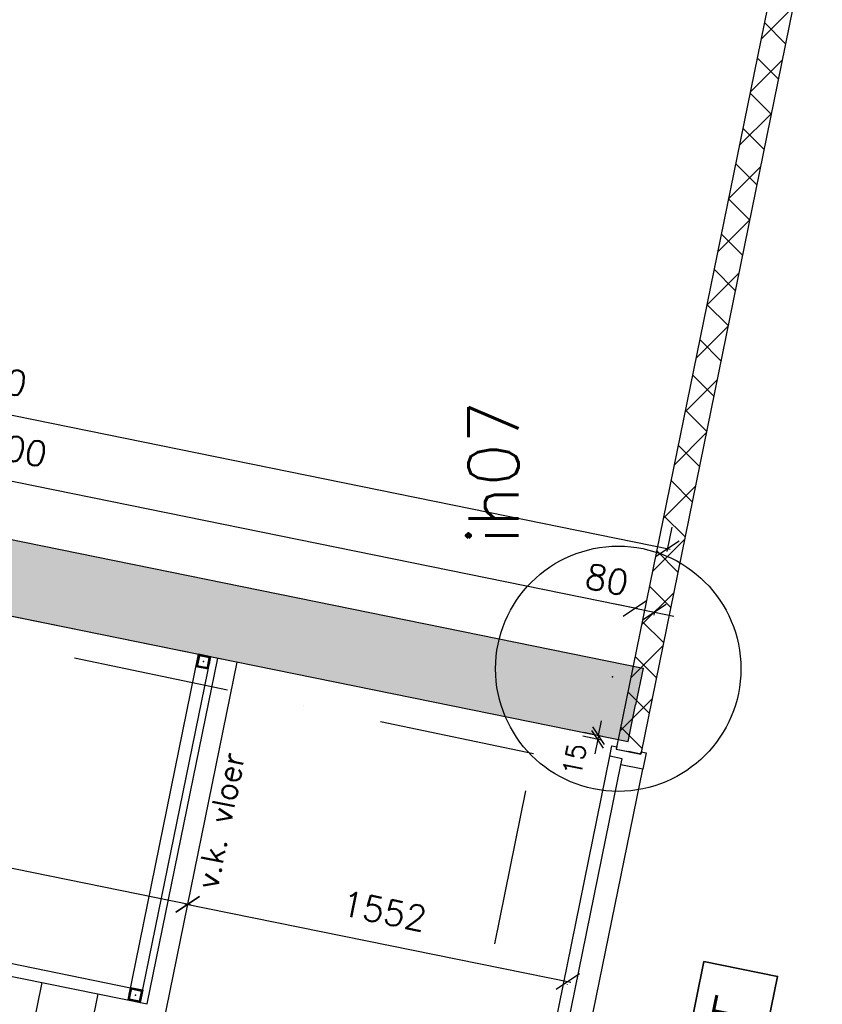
# Model space of a CAD drawing. Extents: x 7198 to 172353, y -998 to 131648.
# Tile 9 of 66: x 18893 to 22104, y 24695 to 28636. Entities that reach past the tile are written whole.
import ezdxf
from ezdxf.enums import TextEntityAlignment as Align

# ---------------------------------------------------------------- set-up
doc = ezdxf.new("R2010")
doc.units = 0
doc.header["$LTSCALE"] = 50
doc.header["$MEASUREMENT"] = 0
doc.header["$PDSIZE"] = -1
doc.linetypes.add('DASHDOT', pattern=[25, 12.5, -6.25, 0, -6.25])
doc.layers.get('0').update_dxf_attribs({"linetype": 'CONTINUOUS'})
doc.layers.get('DEFPOINTS').update_dxf_attribs({"linetype": 'CONTINUOUS'})
for name, color, linetype in [('00', 7, 'CONTINUOUS'), ('_BRANDCOMPART', 6, 'DASHDOT'), ('_DETAILNUMMERS', 4, 'CONTINUOUS'), ('_DETAILNUMMERSTEKST', 4, 'CONTINUOUS'), ('A--01A1_ACEER', 1, 'CONTINUOUS'), ('A--A21--_F12--', 7, 'CONTINUOUS'), ('A--A21--_F123-', 9, 'CONTINUOUS'), ('A--A22--_F123-', 9, 'CONTINUOUS'), ('A--A28--_F-2--', 7, 'CONTINUOUS'), ('A--A32--_F-2--', 9, 'CONTINUOUS'), ('A--L21--', 3, 'CONTINUOUS'), ('A--L21--_F12--', 7, 'CONTINUOUS'), ('A--L22--_F-2--', 7, 'CONTINUOUS'), ('A--L24A3_TRAPPEN', 3, 'CONTINUOUS'), ('A--L28--', 7, 'CONTINUOUS'), ('A--L28--_F-2--', 7, 'CONTINUOUS'), ('A--L28_KONSTRUKTIES', 4, 'CONTINUOUS'), ('A--L32--', 7, 'CONTINUOUS'), ('A--L32--_F-23-', 2, 'CONTINUOUS'), ('A--L32--_F123-', 1, 'CONTINUOUS'), ('A--L63--', 7, 'CONTINUOUS'), ('A--L63--_F123-', 7, 'CONTINUOUS'), ('A--M$1A-_F123-', 1, 'CONTINUOUS'), ('A--M1$A-_F123-', 1, 'CONTINUOUS'), ('A--T01A-18_TEKST', 1, 'CONTINUOUS'), ('A--T63--_F123-', 1, 'CONTINUOUS'), ('X--LR---_CP', 7, 'CONTINUOUS')]:
    doc.layers.add(name, color=color, linetype=linetype)
doc.styles.add('ALFA-0_25', font='ROMANS')
doc.styles.add('HIEMSTRA', font='romans.shx')
doc.dimstyles.get("Standard").update_dxf_attribs({"dimscale": 40, "dimtxt": 2.5, "dimasz": 2, "dimexe": 0.3, "dimexo": 0.3, "dimgap": 2, "dimtad": 1, "dimdec": 0, "dimzin": 0, "dimdsep": 46, "dimtxsty": 'HIEMSTRA', "dimblk1": 'OBLIQUE', "dimblk2": 'OBLIQUE', "dimsah": 1, "dimcen": -0.09, "dimdle": 0.3, "dimse1": 1, "dimclrd": 2, "dimclre": 2, "dimclrt": 3, "dimadec": 0, "dimazin": 0, "dimtfac": 1, "dimtdec": 4, "dimtofl": 0, "dimtmove": 2, "dimatfit": 3, "dimldrblk": 'OBLIQUE', "dimfxl": 1, "dimtvp": 625, "dimtolj": 1, "dimtzin": 0, "dimarcsym": 0})
doc.dimstyles.new('STANDARD$0', dxfattribs={"dimscale": 50, "dimtxt": 2.5, "dimasz": 2, "dimexe": 2, "dimexo": 0, "dimgap": 2, "dimtad": 1, "dimdec": 0, "dimzin": 0, "dimdsep": 46, "dimtxsty": 'ALFA-0_25', "dimblk1": 'OBLIQUE', "dimblk2": 'OBLIQUE', "dimsah": 1, "dimcen": -3, "dimdle": 2, "dimclrd": 1, "dimclre": 1, "dimclrt": 2, "dimadec": 0, "dimazin": 0, "dimtfac": 0.666667, "dimtofl": 0, "dimtmove": 2, "dimatfit": 3, "dimldrblk": 'OBLIQUE', "dimfxl": 1, "dimtvp": 0.833333, "dimtolj": 1, "dimtzin": 0, "dimarcsym": 0})

# ---------------------------------------------------------------- blocks, each defined once
blk = doc.blocks.new('*U856')
at = {"layer": 'A--A22--_F123-', "linetype": 'Continuous'}
h = blk.add_hatch(dxfattribs=at)
h.set_pattern_fill('ALFAKRS', color=256, scale=120, style=0)
h.set_pattern_definition([(45, (-22055.22, -29271.29), (-84.8528, 84.8528), []), (135, (-22055.22, -29271.29), (-84.8528, -84.8528), [])])
h.paths.add_polyline_path([(0, 0), (49, -10), (-677.1, -3574.5), (-726.1, -3564.6), (-775.1, -3554.6), (-49, 10)])
at = {"layer": 'A--L22--_F-2--', "color": 2, "linetype": 'Continuous'}
for points in [[(0, 0), (-49, 10), (-775.1, -3554.6), (-726.1, -3564.6)], [(0, 0), (49, -10), (-677.1, -3574.5), (-726.1, -3564.6)]]:
    blk.add_lwpolyline(points, dxfattribs=at)
blk = doc.blocks.new('Q060089-')
at = {"layer": 'A--L63--_F123-', "color": 1, "linetype": 'Continuous'}
blk.add_lwpolyline([(0, 0), (0, 300), (620, 300), (620, 0)], close=True, dxfattribs=at)
at = {"layer": 'X--LR---_CP'}
blk.add_point((620, 0), dxfattribs=at)
blk.add_point((620, 0), dxfattribs=at)
blk.add_point((620, 0), dxfattribs=at)
at = {"layer": 'A--T63--_F123-', "style": 'ALFA-0_25', "width": 1.279785}
blk.add_text('UIT', height=150, dxfattribs=at).set_placement((96.2, 73.1), (507.6, 73.1), align=Align.FIT)
at = {"layer": 'A--L63--_F123-', "linetype": 'Continuous'}
mesh = blk.add_polyface(dxfattribs=at)
corners = [(0, 0), (0, 300), (620, 300), (620, 0)]
mesh.append_faces([[corners[k] for k in face] for face in [(0, 1, 1, 1), (1, 2, 2, 2), (2, 3, 3, 3), (3, 0, 0, 0)]])
mesh.append_faces([[corners[k] for k in face] for face in [(0, 3, 2, 1)]], dxfattribs={"vtx0": -1, "vtx1": -1, "vtx2": -1, "vtx3": -1})
blk = doc.blocks.new('_OBLIQUE')
at = {"color": 0, "linetype": 'ByBlock'}
blk.add_line((-0.5, -0.5), (0.5, 0.5), dxfattribs=at)
blk = doc.blocks.new('*D180')
at = {"color": 2, "linetype": 'ByBlock', "transparency": 16777216}
for p, q in [((21354.1, 26280.4), (21275.7, 26296.4)), ((21354.1, 26280.4), (21432.5, 26264.5)), ((21433.3, 26268.5), (21430.1, 26252.7)), ((21432.5, 26264.5), (21510.9, 26248.5))]:
    blk.add_line(p, q, dxfattribs=at)
at = {"layer": 'DEFPOINTS', "color": 0, "linetype": 'ByBlock', "transparency": 16777216}
for p in [(21357.3, 26296.2), (21432.5, 26264.5), (21435.7, 26280.2)]:
    blk.add_point(p, dxfattribs=at)
at = {"color": 2, "linetype": 'ByBlock', "transparency": 16777216, "xscale": 80, "yscale": 80, "zscale": 80}
for p, rotation in [((21354.1, 26280.4), 348.4862903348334), ((21432.5, 26264.5), 168.4862903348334)]:
    blk.add_blockref('_OBLIQUE', p, dxfattribs=dict(at, rotation=rotation))
at = {"color": 3, "linetype": 'ByBlock', "transparency": 16777216, "insert": (21242.6, 26395.5), "char_height": 100, "attachment_point": 5, "rotation": 348.4863, "style": 'HIEMSTRA'}
blk.add_mtext('\\A1;80', dxfattribs=at)
blk = doc.blocks.new('*D181')
at = {"color": 2, "linetype": 'ByBlock', "transparency": 16777216}
for p, q in [((15956, 27645.7), (21496.2, 26517.1)), ((21501.9, 26605.3), (21482.1, 26507.8))]:
    blk.add_line(p, q, dxfattribs=at)
at = {"layer": 'DEFPOINTS', "color": 0, "linetype": 'ByBlock', "transparency": 16777216}
for p in [(15987.6, 27740.8), (21504.3, 26617), (21484.5, 26519.5)]:
    blk.add_point(p, dxfattribs=at)
at = {"color": 2, "linetype": 'ByBlock', "transparency": 16777216, "xscale": 80, "yscale": 80, "zscale": 80}
for p, rotation in [((15967.8, 27643.3), 168.4862903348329), ((21484.5, 26519.5), 348.4862903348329)]:
    blk.add_blockref('_OBLIQUE', p, dxfattribs=dict(at, rotation=rotation))
at = {"color": 3, "linetype": 'ByBlock', "transparency": 16777216, "insert": (18752.1, 27208.8), "char_height": 100, "attachment_point": 5, "rotation": 348.4863, "style": 'HIEMSTRA'}
blk.add_mtext('\\A1;5630', dxfattribs=at)
blk = doc.blocks.new('*D182')
at = {"color": 2, "linetype": 'ByBlock', "transparency": 16777216}
for p, q in [((16236, 27206.4), (16261.2, 27330.1)), ((21365.9, 26278), (16247, 27320.8))]:
    blk.add_line(p, q, dxfattribs=at)
at = {"layer": 'DEFPOINTS', "color": 0, "linetype": 'ByBlock', "transparency": 16777216}
for p in [(16258.8, 27318.4), (16233.6, 27194.6), (21328.9, 26156.7)]:
    blk.add_point(p, dxfattribs=at)
at = {"color": 2, "linetype": 'ByBlock', "transparency": 16777216, "xscale": 80, "yscale": 80, "zscale": 80}
for p, rotation in [((16258.8, 27318.4), 168.4862903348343), ((21354.1, 26280.4), 348.4862903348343)]:
    blk.add_blockref('_OBLIQUE', p, dxfattribs=dict(at, rotation=rotation))
at = {"color": 3, "linetype": 'ByBlock', "transparency": 16777216, "insert": (18832.4, 26926.8), "char_height": 100, "attachment_point": 5, "rotation": 348.4863, "style": 'HIEMSTRA'}
blk.add_mtext('\\A1;5200', dxfattribs=at)
blk = doc.blocks.new('*U765')
at = {"layer": 'A--A21--_F123-', "linetype": 'Continuous'}
blk.add_hatch(color=256, dxfattribs=at).paths.add_polyline_path([(0, 0), (29.9, 147), (5203.7, -906.9), (5173.8, -1053.9), (5143.8, -1200.9), (-29.9, -147)])
at = {"layer": 'A--A21--_F12--', "color": 8}
for points in [[(0, 0), (29.9, 147), (5173.8, -1053.9), (5203.7, -906.9)], [(5173.8, -1053.9), (5143.8, -1200.9), (0, 0), (-29.9, -147)]]:
    blk.add_solid(points, dxfattribs=at)
at = {"layer": 'A--L21--_F12--', "color": 3, "linetype": 'Continuous'}
for points in [[(0, 0), (29.9, 147), (5203.7, -906.9), (5173.8, -1053.9)], [(0, 0), (-29.9, -147), (5143.8, -1200.9), (5173.8, -1053.9)]]:
    blk.add_lwpolyline(points, dxfattribs=at)
blk = doc.blocks.new('Q020604-')
at = {"layer": 'A--A28--_F-2--', "color": 3}
for points in [[(-21, 21.1), (-25, -24.9), (-25, 25.1)], [(-21, 21.1), (-25, 25.1), (25, 25.1)], [(-21, 21.1), (-21, -20.9), (-25, -24.9)], [(25, 25.1), (21, 21.1), (-21, 21.1)], [(25, 25.1), (25, -24.9), (21, 21.1)], [(25, -24.9), (21, -20.9), (21, 21.1)], [(25, -24.9), (-25, -24.9), (-21, -20.9)], [(25, -24.9), (-21, -20.9), (21, -20.9)]]:
    blk.add_solid(points, dxfattribs=at)
at = {"layer": 'A--L28--_F-2--', "color": 3, "linetype": 'Continuous'}
blk.add_lwpolyline([(-25, -24.9), (-21, -20.9), (-21, 21.1), (21, 21.1), (21, -20.9), (-21, -20.9), (-25, -24.9), (25, -24.9), (25, 25.1), (-25, 25.1)], close=True, dxfattribs=at)
at = {"layer": 'X--LR---_CP', "color": 4, "linetype": 'Continuous'}
for p in [(-25, 0.1), (0, 0), (25, 0.1)]:
    blk.add_point(p, dxfattribs=at)
blk = doc.blocks.new('*D222')
at = {"layer": 'A--M$1A-_F123-', "color": 2, "linetype": 'Continuous', "lineweight": -2, "transparency": 16777216}
for p, q in [((19577, 25092.8), (15807.2, 25860.7)), ((15819.5, 25860.6), (15816.6, 25846.6))]:
    blk.add_line(p, q, dxfattribs=at)
at = {"layer": 'DEFPOINTS', "color": 0, "linetype": 'Continuous', "transparency": 16777216}
for p in [(15819, 25858.3), (15821.8, 25872.3), (19568.1, 25109.2)]:
    blk.add_point(p, dxfattribs=at)
at = {"layer": 'A--M$1A-_F123-', "color": 2, "linetype": 'Continuous', "lineweight": -2, "transparency": 16777216, "xscale": 80, "yscale": 80, "zscale": 80}
for p, rotation in [((15819, 25858.3), 168.4862818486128), ((19565.2, 25095.2), 348.4862818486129)]:
    blk.add_blockref('_OBLIQUE', p, dxfattribs=dict(at, rotation=rotation))
at = {"layer": 'A--M$1A-_F123-', "color": 3, "linetype": 'Continuous', "transparency": 16777216, "insert": (17718.1, 25604.2), "char_height": 100, "attachment_point": 5, "rotation": 348.4863, "style": 'HIEMSTRA'}
blk.add_mtext('\\A1;3823', dxfattribs=at)
blk = doc.blocks.new('*D223')
at = {"layer": 'A--M$1A-_F123-', "color": 2, "linetype": 'Continuous', "lineweight": -2, "transparency": 16777216}
for p, q in [((19553.5, 25097.6), (21097.9, 24784.4)), ((21084, 24776.4), (21083.7, 24775))]:
    blk.add_line(p, q, dxfattribs=at)
at = {"layer": 'DEFPOINTS', "color": 0, "linetype": 'Continuous', "transparency": 16777216}
for p in [(19565.5, 25096.6), (21086.1, 24786.8), (21086.4, 24788.1)]:
    blk.add_point(p, dxfattribs=at)
at = {"layer": 'A--M$1A-_F123-', "color": 2, "linetype": 'Continuous', "lineweight": -2, "transparency": 16777216, "xscale": 80, "yscale": 80, "zscale": 80}
for p, rotation in [((19565.2, 25095.2), 168.535534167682), ((21086.1, 24786.8), 348.5355341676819)]:
    blk.add_blockref('_OBLIQUE', p, dxfattribs=dict(at, rotation=rotation))
at = {"layer": 'A--M$1A-_F123-', "color": 3, "linetype": 'Continuous', "transparency": 16777216, "insert": (20351.5, 25068.4), "char_height": 100, "attachment_point": 5, "rotation": 348.5355, "style": 'HIEMSTRA'}
blk.add_mtext('\\A1;1552', dxfattribs=at)
blk = doc.blocks.new('Q0340081')
at = {"layer": 'A--A32--_F-2--'}
h = blk.add_hatch(dxfattribs=at)
h.set_pattern_fill('ALFALINE', color=9, scale=40, style=0, pattern_type=2)
h.set_pattern_definition([(45, (0, 0), (-28.2843, 28.2843), [])])
h.paths.add_polyline_path([(2, -1.6), (2, -41.6), (928.1, -41.6), (925.1, -1.6)])
at = {"layer": 'A--L32--_F-23-', "color": 2, "linetype": 'Continuous'}
blk.add_lwpolyline([(2, -1.6), (2, -41.6), (928.1, -41.6), (925.1, -1.6), (2, -1.6)], close=True, dxfattribs=at)
at = {"layer": 'A--L32--_F123-', "color": 1}
blk.add_lwpolyline([(2, -41.6), (2, -971.6, 0.414214), (932, -41.6)], format="xyb", dxfattribs=at)
blk = doc.blocks.new('dr_930type7')
at = {"layer": 'A--L32--_F-23-', "color": 2, "linetype": 'Continuous'}
for points in [[(67, 0), (67, 89), (42, 89), (42, 139), (0, 139), (0, 119.5), (9, 119.5), (9, 19.5), (0, 19.5), (0, 0)], [(317, 0), (407, 0), (407, 89), (382, 89), (382, 139), (342, 139), (342, 89), (317, 89)], [(1287, 0), (1377, 0), (1377, 89), (1352, 89), (1352, 139), (1312, 139), (1312, 89), (1287, 89)], [(2528, 0), (2528, 89), (2553, 89), (2553, 139), (2595, 139), (2595, 119.5), (2586, 119.5), (2586, 19.5), (2595, 19.5), (2595, 0)]]:
    blk.add_lwpolyline(points, close=True, dxfattribs=at)
at = {"layer": 'A--L32--_F123-', "color": 1}
for p, q in [((42, 139), (342, 139)), ((1352, 139), (2553, 139)), ((67, 89), (317, 89)), ((1377, 89), (2528, 89)), ((67, 0), (2528, 0))]:
    blk.add_line(p, q, dxfattribs=at)
at = {"layer": 'A--L32--', "linetype": 'Continuous', "xscale": -1, "rotation": 180}
blk.add_blockref('Q0340081', (383.9, 91), dxfattribs=at)
blk = doc.blocks.new('*D445')
at = {"color": 1, "linetype": 'ByBlock', "transparency": 16777216}
for p, q in [((21208.6, 25770.6), (21220.6, 25829.4)), ((21224.2, 25767.4), (21149.8, 25782.6)), ((21221.2, 25752.7), (21146.8, 25767.9)), ((21205.6, 25755.9), (21193.7, 25697.1)), ((21208.6, 25770.6), (21205.6, 25755.9))]:
    blk.add_line(p, q, dxfattribs=at)
at = {"layer": 'DEFPOINTS', "color": 0, "linetype": 'ByBlock', "transparency": 16777216}
for p in [(21205.6, 25755.9), (21221.2, 25752.7), (21224.2, 25767.4)]:
    blk.add_point(p, dxfattribs=at)
at = {"color": 1, "linetype": 'ByBlock', "transparency": 16777216, "xscale": 60, "yscale": 60, "zscale": 60}
for p, rotation in [((21205.6, 25755.9), 78.4862903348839), ((21208.6, 25770.6), 258.4862903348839)]:
    blk.add_blockref('_OBLIQUE', p, dxfattribs=dict(at, rotation=rotation))
at = {"color": 2, "linetype": 'ByBlock', "transparency": 16777216, "insert": (21112.2, 25675), "char_height": 75, "attachment_point": 5, "rotation": 78.4863, "style": 'ALFA-0_25'}
blk.add_mtext('\\A1;15', dxfattribs=at)
blk = doc.blocks.new('DETAILNR')
at = {"layer": '_DETAILNUMMERS'}
blk.add_circle((32.9, -23.2), 490.7, dxfattribs=at)
at = {"layer": 'X--LR---_CP'}
blk.add_point((0, 0), dxfattribs=at)
at = {"layer": '_DETAILNUMMERSTEKST', "style": 'ALFA-0_25'}
blk.add_attdef('DETAILNR', text='', height=200, rotation=90, dxfattribs=at).set_placement((-618.4, 223.8), align=Align.RIGHT)

msp = doc.modelspace()

# ---------------------------------------------------------------- linework, layer by layer
at = {"layer": '_BRANDCOMPART'}
msp.add_lwpolyline([(20047.7, 21261.3), (20948.3, 25698.4), (13311.9, 27287.5)], dxfattribs=at)
at = {"layer": 'A--01A1_ACEER'}
for p, q in [((19326.8, 24712.4), (19608.7, 26096.5)), ((19375.7, 24702.4), (19657.7, 26086.5)), ((16816.5, 25274.8), (19336.7, 24761.4))]:
    msp.add_line(p, q, dxfattribs=at)
at = {"layer": 'A--L24A3_TRAPPEN'}
for p, q in [((15844.6, 26863.2), (19701.1, 26077.7)), ((19238.8, 23492.9), (19762.8, 26065.1)), ((19403.8, 24696.7), (19685.7, 26080.8)), ((16806.5, 25225.8), (19403.8, 24696.7)), ((18740.4, 23594.4), (18982.5, 24782.5)), ((18965.8, 23548.5), (19207.8, 24736.6))]:
    msp.add_line(p, q, dxfattribs=at)
at = {"layer": 'A--L28_KONSTRUKTIES'}
for points in [[(19647.7, 26037.5), (19657.7, 26086.5), (19608.7, 26096.5), (19598.7, 26047.5)], [(19642.8, 26038.5), (19651.8, 26082.6), (19612.6, 26090.6), (19603.6, 26046.5)], [(19385.7, 24751.4), (19375.7, 24702.4), (19326.8, 24712.4), (19336.7, 24761.4)], [(19380.8, 24752.4), (19371.8, 24708.3), (19332.7, 24716.3), (19341.6, 24760.4)]]:
    msp.add_lwpolyline(points, dxfattribs=at)

# ---------------------------------------------------------------- block references
at = {"layer": '00', "linetype": 'Continuous'}
ref = msp.add_blockref('DETAILNR', (21264.6, 26005.4), dxfattribs=dict(at, rotation=90))
ref.add_attrib('DETAILNR', 'ih07', dxfattribs={"layer": '_DETAILNUMMERSTEKST', "height": 200, "rotation": 90, "style": 'ALFA-0_25'}).set_placement((20888.3, 27111.2), align=Align.RIGHT)
at = {"layer": 'A--L21--', "linetype": 'Continuous'}
for name, p in [('*U856', (22055.2, 29271.3)), ('*U765', (16183.2, 26947.4))]:
    msp.add_blockref(name, p, dxfattribs=at)
at = {"layer": 'A--L28--', "rotation": 348.4862903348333}
for p in [(19628.2, 26066.9), (19356.2, 24731.8)]:
    msp.add_blockref('Q020604-', p, dxfattribs=at)
at = {"layer": 'A--L32--_F123-', "color": 1, "rotation": 78.48629033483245}
msp.add_blockref('dr_930type7', (20881, 23158.9), dxfattribs=at)
at = {"layer": 'A--L63--', "linetype": 'Continuous', "rotation": 78.48629033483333}
msp.add_blockref('Q060089-', (21800.9, 24198.8), dxfattribs=at)

# ---------------------------------------------------------------- texts
at = {"layer": 'A--T01A-18_TEKST', "style": 'HIEMSTRA'}
msp.add_text('v.k. vloer', height=90, rotation=78.4872, dxfattribs=at).set_placement((19684.2, 25151.5))

# ---------------------------------------------------------------- dimensions: what is measured, and where the dimension line sits
at = {"layer": 'A--M$1A-_F123-', "linetype": 'Continuous'}
for p1, p2, distance, picture, middle in [((15987.6, 27740.8), (21504.3, 26617), -99.5, '*D181', (18752.1, 27208.8)), ((21328.9, 26156.7), (16233.6, 27194.6), -126.3, '*D182', (18832.4, 26926.8)), ((19568.1, 25109.2), (15821.8, 25872.3), 14.3, '*D222', (17718.1, 25604.2)), ((19565.5, 25096.6), (21086.4, 24788.1), -1.4, '*D223', (20351.5, 25068.4))]:
    dim = msp.add_aligned_dim(p1=p1, p2=p2, distance=distance, dimstyle='Standard', dxfattribs=at)
    dim.commit()
    dim.dimension.update_dxf_attribs({"geometry": picture, "text_midpoint": middle})
dim = msp.add_linear_dim(base=(21432.5, 26264.5), p1=(21357.3, 26296.2), p2=(21435.7, 26280.2), angle=348.4863, dimstyle='Standard', dxfattribs=at)
dim.commit()
dim.dimension.update_dxf_attribs({"geometry": '*D180', "text_midpoint": (21242.6, 26395.5), "dimtype": 161})
at = {"layer": 'A--M1$A-_F123-'}
dim = msp.add_linear_dim(base=(21205.6, 25755.9), p1=(21224.2, 25767.4), p2=(21221.2, 25752.7), angle=258.4863, dimstyle='STANDARD$0', override={"dimscale": 30, "dimblk1": 'OBLIQUE', "dimblk2": 'OBLIQUE'}, dxfattribs=at)
dim.commit()
dim.dimension.update_dxf_attribs({"geometry": '*D445', "text_midpoint": (21112.2, 25675), "dimtype": 161})

doc.saveas('drawing.dxf')
